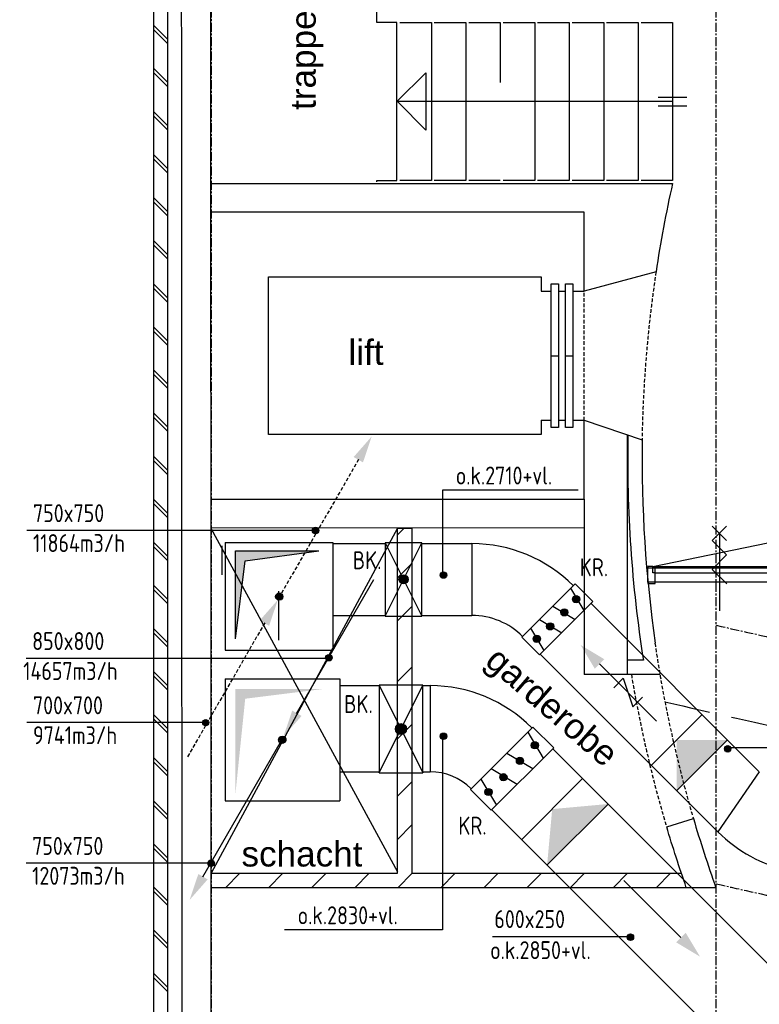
# Model space of a CAD drawing. Extents: x -257677 to 221252, y -185516 to 120782.
# Tile 71 of 171: x 1839 to 6991, y -116323 to -109466. Entities that reach past the tile are written whole.
import ezdxf

# ---------------------------------------------------------------- set-up
doc = ezdxf.new("R2010")
doc.units = 0
doc.header["$LTSCALE"] = 50
for name, pattern in [('CENTER', [2, 1.25, -0.25, 0.25, -0.25]), ('DASHED', [0.75, 0.5, -0.25]), ('HIDDEN', [9.525, 6.35, -3.175])]:
    doc.linetypes.add(name, pattern=pattern)
doc.layers.get('0').update_dxf_attribs({"linetype": 'CONTINUOUS'})
for name, color, linetype in [('57LB', 4, 'CONTINUOUS'), ('BOUW', 1, 'CONTINUOUS'), ('BOUWTEKST', 2, 'CONTINUOUS'), ('STRAMIEN', 2, 'CENTER')]:
    doc.layers.add(name, color=color, linetype=linetype)
doc.styles.add('ISO25', font='ISO', dxfattribs={"width": 0.9})
doc.styles.get("Standard").update_dxf_attribs({"font": 'ARIAL.TTF'})

# ---------------------------------------------------------------- blocks, each defined once
blk = doc.blocks.new('CIRC1MM')
at = {"color": 2, "linetype": 'Continuous'}
for p, q in [((-0.5, 0), (0.5, 0)), ((-0.49, 0.1), (0.49, 0.1)), ((-0.46, 0.2), (0.46, 0.2)), ((-0.4, 0.3), (0.4, 0.3)), ((-0.3, 0.4), (0.3, 0.4)), ((-0.49, -0.1), (0.49, -0.1)), ((-0.46, -0.2), (0.46, -0.2)), ((-0.4, -0.3), (0.4, -0.3)), ((-0.3, -0.4), (0.3, -0.4))]:
    blk.add_line(p, q, dxfattribs=at)
blk.add_circle((0, 0), 0.5, dxfattribs=at)
blk = doc.blocks.new('TOEVRE')
at = {"color": 2, "linetype": 'Continuous'}
blk.add_line((0, -7.5), (0, 0), dxfattribs=at)
blk.add_solid([(0.625, -7.5), (-0.625, -7.5), (0, -10)], dxfattribs=at)
blk = doc.blocks.new('AFVRE')
at = {"color": 2, "linetype": 'Continuous'}
for p, q in [((0, -2.5), (0, -10)), ((0.625, -5), (-0.625, -7.5)), ((-0.625, -5), (0.625, -5)), ((-0.625, -7.5), (0.625, -7.5))]:
    blk.add_line(p, q, dxfattribs=at)
blk.add_solid([(-0.625, -2.5), (0.625, -2.5), (0, 0)], dxfattribs=at)
blk = doc.blocks.new('BK')
at = {"color": 2, "linetype": 'Continuous'}
for p, q in [((-2.5, 5), (2.5, -5)), ((-2.5, -5), (2.5, 5)), ((-2.5, 5), (-2.5, -5)), ((2.5, 5), (-2.5, 5)), ((2.5, -5), (2.5, 5)), ((-0.63, 0), (0.63, 0)), ((-0.61, 0.12), (0.61, 0.12)), ((-0.57, 0.25), (0.57, 0.25)), ((-0.5, 0.37), (0.5, 0.37)), ((-0.38, 0.5), (0.37, 0.5)), ((-0.61, -0.13), (0.61, -0.13)), ((-0.57, -0.25), (0.57, -0.25)), ((-0.5, -0.38), (0.5, -0.38)), ((-0.38, -0.5), (0.37, -0.5)), ((-2.5, -5), (2.5, -5))]:
    blk.add_line(p, q, dxfattribs=at)
blk.add_circle((0, 0), 0.625, dxfattribs=at)
blk = doc.blocks.new('13203', base_point=(6000, 4000))
at = {"layer": 'BOUW', "linetype": 'Continuous'}
for p, q in [((6500, 3750), (6500, 4250)), ((6000, 4050), (7000, 4050)), ((6000, 3950), (6000, 4050)), ((6965, 4060), (7000, 4060)), ((6965, 4015), (6965, 4060)), ((7000, 4060), (7000, 4050)), ((7000, 4050), (7000, 3950)), ((6050, 4015), (6950, 4015)), ((6950, 4015), (6965, 4015)), ((6950, 3940), (6950, 4015)), ((7000, 3950), (6000, 3950)), ((7000, 3940), (6950, 3940)), ((7000, 3950), (7000, 3940))]:
    blk.add_line(p, q, dxfattribs=at)
for points in [[(6035, 4060), (6915, 4240), (6965, 4060)], [(6500, 3750), (6500, 4250)], [(6000, 3950), (6000, 3940), (6050, 3940), (6050, 4015), (6035, 4015), (6035, 4060), (6000, 4060), (6000, 4050)], [(6035, 4060), (6965, 4060)], [(6050, 3950), (6050, 4050)], [(6050, 3950), (6050, 4050)], [(6950, 3950), (6950, 4050)], [(6950, 3950), (6950, 4050)]]:
    blk.add_lwpolyline(points, dxfattribs=at)
blk.add_lwpolyline([(6000, 3950), (6000, 4050), (7000, 4050), (7000, 3950)], close=True, dxfattribs=at)
blk = doc.blocks.new('13292', base_point=(28250, 32000))
at = {"layer": 'BOUW', "linetype": 'Continuous'}
for p, q in [((28400, 32050), (28300, 31950)), ((28500, 31950), (28400, 32050)), ((28600, 32050), (28500, 31950)), ((28700, 32050), (28600, 31950)), ((28650, 32000), (28250, 32000))]:
    blk.add_line(p, q, dxfattribs=at)
blk.add_lwpolyline([(28600, 32050), (28700, 31950)], dxfattribs=at)

msp = doc.modelspace()

# ---------------------------------------------------------------- linework, layer by layer
at = {"layer": '57LB', "color": 2, "linetype": 'DASHED'}
for p, q in [((4199.7999, -112529.19037), (3660.7374, -113462.87401)), ((3545.84288, -113667.22383), (3006.78038, -114600.90747))]:
    msp.add_line(p, q, dxfattribs=at)
at = {"layer": '57LB', "color": 1, "linetype": 'Continuous'}
for p, q in [((4785.13354, -112742.63257), (4785.13354, -113336.80916)), ((5728.21047, -112742.63257), (4785.13354, -112742.63257)), ((1889.45939, -113020.86972), (3904.47567, -113020.86972)), ((3341.70358, -113166.07753), (3923.39233, -113166.07753)), ((3341.70358, -113777.10169), (3341.70358, -113166.07753)), ((3409.87661, -113234.25057), (3923.39233, -113166.07753)), ((3341.70358, -113777.10169), (3409.87661, -113234.25057)), ((1883.50365, -113911.40147), (3978.92533, -113911.40147)), ((1889.45939, -114358.75312), (3139.5774, -114358.75312)), ((4785.13354, -114467.60881), (4785.13354, -115804.79799)), ((7727.73552, -114535.88423), (6784.65859, -114535.88423)), ((1883.50365, -115337.82127), (3178.32351, -115337.82127)), ((4785.13354, -115804.79799), (3683.6654, -115804.79799)), ((6074.81306, -115853.2316), (5131.73613, -115853.2316))]:
    msp.add_line(p, q, dxfattribs=at)
at = {"layer": '57LB', "linetype": 'Continuous'}
for p, q in [((3269.821, -113106.77727), (4019.821, -113106.77727)), ((3269.821, -113106.77727), (3269.821, -113856.77727)), ((4019.821, -113106.77727), (4019.821, -113856.77727)), ((4019.821, -113114.98086), (4383.36164, -113114.98086)), ((4639.7206, -113114.98086), (4988.99054, -113114.98086)), ((3644.821, -113786.26166), (3644.821, -113446.51946)), ((5820.4283, -113532.20506), (6991.15083, -114702.92759)), ((4019.821, -113614.98086), (4383.36164, -113614.98086)), ((4639.7206, -113614.98086), (4988.99054, -113614.98086)), ((3269.821, -113856.77727), (4019.821, -113856.77727)), ((5467.95377, -113886.83731), (6703.31792, -115122.20146)), ((3269.821, -114056.77727), (3269.821, -114906.77727)), ((3269.821, -114056.77727), (4069.821, -114056.77727)), ((4069.821, -114056.77727), (4069.821, -114906.77727)), ((4069.821, -114103.64851), (4337.54162, -114103.64851)), ((4643.3443, -114103.64851), (4699.04105, -114103.64851)), ((5552.40973, -114542.95556), (7908.51583, -116899.06167)), ((4069.821, -114703.64851), (4337.54162, -114703.64851)), ((4643.3443, -114703.64851), (4699.04105, -114703.64851)), ((3269.821, -114906.77727), (4069.821, -114906.77727)), ((5128.94544, -114968.01941), (7435.25205, -117274.32602))]:
    msp.add_line(p, q, dxfattribs=at)
at = {"layer": '57LB', "color": 2, "linetype": 'Continuous'}
for p, q in [((4988.99054, -113114.98086), (4988.99054, -113614.98086)), ((3767.64732, -114297.06297), (4306.70982, -113363.37933)), ((5708.24802, -113395.72338), (5337.01696, -113766.95444)), ((5708.24802, -113395.72338), (5830.99364, -113518.46901)), ((5676.31403, -113425.66124), (5769.1218, -113580.34085)), ((5830.99364, -113518.46901), (5459.76258, -113889.70007)), ((5552.57035, -113549.40493), (5707.24996, -113642.2127)), ((5459.76258, -113642.2127), (5614.44219, -113735.02046)), ((5397.89074, -113704.08454), (5490.6985, -113858.76415)), ((5459.76258, -113889.70007), (5337.01696, -113766.95444)), ((4699.04105, -114103.64851), (4699.04105, -114703.64851)), ((6592.82971, -114304.60647), (6239.27632, -114658.15986)), ((4978.89875, -114826.55276), (5413.76942, -114391.68209)), ((5377.5302, -114427.92131), (5486.24786, -114609.11742)), ((5413.76942, -114391.68209), (5558.72631, -114536.63898)), ((3697.01065, -114480.5522), (3647.01065, -114480.5522)), ((3696.50555, -114475.5522), (3647.51575, -114475.5522)), ((3696.50555, -114485.5522), (3647.51575, -114485.5522)), ((3694.92353, -114470.5522), (3649.09777, -114470.5522)), ((3694.92353, -114490.5522), (3649.09777, -114490.5522)), ((3692.01065, -114465.5522), (3652.01065, -114465.5522)), ((3692.01065, -114495.5522), (3652.01065, -114495.5522)), ((3687.01065, -114460.5522), (3657.01065, -114460.5522)), ((6769.60641, -114481.38317), (6416.05302, -114834.93656)), ((3113.69029, -115435.09643), (3652.75279, -114501.41279)), ((3687.01065, -114500.5522), (3657.01065, -114500.5522)), ((5558.72631, -114536.63898), (5123.85564, -114971.50965)), ((5232.57331, -114572.8782), (5413.76942, -114681.59587)), ((5123.85564, -114681.59587), (5305.05175, -114790.31354)), ((6991.15083, -114702.92759), (6703.31792, -115122.20146)), ((5051.37719, -114754.07431), (5160.09486, -114935.27043)), ((5760.47719, -114751.03326), (5336.21312, -115175.29733)), ((5123.85564, -114971.50965), (4978.89875, -114826.55276)), ((5937.25389, -114927.80996), (5512.98982, -115352.07403))]:
    msp.add_line(p, q, dxfattribs=at)
msp.add_circle((3666.82551, -114480.5522), 25, dxfattribs=at)
at = {"layer": '57LB', "linetype": 'Continuous'}
for centre, radius, start, end in [((4988.99054, -114114.98086), 1000, 45, 90), ((4988.99054, -114114.98086), 500, 45, 90), ((4699.04105, -115103.64851), 1000, 45, 90), ((4699.04105, -115103.64851), 400, 45, 90), ((7410.4247, -114415.09468), 1000, 225, 257.58535415)]:
    msp.add_arc(centre, radius, start, end, dxfattribs=at)
at = {"layer": '57LB', "color": 2, "linetype": 'Continuous'}
for points in [[(4165.1667, -112511.59538), (4230.1186, -112549.09538), (4291.39265, -112367.96561)], [(3511.20967, -113649.62883), (3576.16158, -113687.12883), (3637.43562, -113505.99907)], [(3802.28052, -114314.65797), (3737.32862, -114277.15797), (3676.05457, -114458.28773)], [(6416.05302, -114481.38317), (6416.05302, -114834.93656), (6769.60641, -114481.38317)], [(5548.34516, -114963.1653), (5512.98982, -115352.07403), (5937.25389, -114927.80996)], [(3148.3235, -115452.69142), (3083.37159, -115415.19142), (3022.09755, -115596.32119)]]:
    msp.add_solid(points, dxfattribs=at)
at = {"layer": '57LB', "color": 1, "linetype": 'Continuous'}
for points in [[(3341.70358, -113777.10169), (3341.70358, -113166.07753), (3409.87661, -113234.25057), (3923.39233, -113166.07753)], [(3341.70358, -114856.03066), (3341.70358, -114126.4057), (3409.87661, -114194.57873), (3957.22283, -114126.4057)]]:
    msp.add_solid(points, dxfattribs=at)
at = {"layer": 'BOUW', "linetype": 'Continuous'}
for p, q in [((5769.99204, -112255.92783), (6175.69204, -112391.52783)), ((5769.99204, -112805.92783), (5769.99204, -112255.92783)), ((6069.99204, -112356.19897), (6069.99204, -114026.52783)), ((3169.99204, -112805.92783), (5769.99204, -112805.92783)), ((5769.99204, -112805.92783), (5769.99204, -114026.52783)), ((5769.99204, -113005.09751), (3170.99204, -113005.92783)), ((6183.46476, -113926.52783), (6069.99204, -113926.52783)), ((6301.18263, -114026.52783), (5769.99204, -114026.52783))]:
    msp.add_line(p, q, dxfattribs=at)
for points in [[(3229.69204, -106957.52783), (2770.99204, -106834.92783), (2770.99204, -116748.92783), (2965.99204, -116748.92783), (2965.99204, -116648.92783), (2870.99204, -116648.92783), (2870.99204, -106962.92783), (3206.69204, -107053.52783)], [(3167.99204, -107351.92783), (3170.99204, -116768.42783), (3010.99204, -116773.42783), (3010.99204, -116628.42783), (2970.99204, -116618.42783), (2966.99204, -107145.92783), (3166.99204, -107145.92783), (3166.69204, -107247.52783)], [(4326.99204, -110595.92783), (4326.99204, -110585.92783), (4466.99204, -110585.92783), (4466.99204, -109485.92783), (4326.99204, -109485.92783), (4326.99204, -109355.92783)], [(4486.99204, -109485.92783), (4706.99204, -109485.92783), (4706.99204, -110585.92783), (4486.99204, -110585.92783)], [(4726.99204, -109485.92783), (4946.99204, -109485.92783), (4946.99204, -110585.92783), (4726.99204, -110585.92783)], [(4966.99204, -109485.92783), (5186.99204, -109485.92783), (5186.99204, -109904.14386)], [(5206.99204, -109485.92783), (5426.99204, -109485.92783), (5426.99204, -110585.92783), (5206.99204, -110585.92783)], [(5446.99204, -109485.92783), (5666.99204, -109485.92783), (5666.99204, -110585.92783), (5446.99204, -110585.92783)], [(5686.99204, -109485.92783), (5906.99204, -109485.92783), (5906.99204, -110585.92783), (5686.99204, -110585.92783)], [(5926.99204, -109485.92783), (6146.99204, -109485.92783), (6146.99204, -110585.92783), (5926.99204, -110585.92783)], [(6166.99204, -109485.92783), (6386.99204, -109485.92783), (6386.99204, -110585.92783), (6166.99204, -110585.92783)], [(2770.99204, -109504.92783), (2870.99204, -109604.92783)], [(2770.99204, -109534.92783), (2870.99204, -109634.92783)], [(2770.99204, -109804.92783), (2870.99204, -109904.92783)], [(2770.99204, -109834.92783), (2870.99204, -109934.92783)], [(6386.99204, -110035.92783), (4466.99204, -110035.92783), (4666.99204, -109835.92783), (4666.99204, -110235.92783), (4472.99204, -110038.92783)], [(6286.99204, -110005.92783), (6486.99204, -110005.92783)], [(2770.99204, -110104.92783), (2870.99204, -110204.92783)], [(6286.99204, -110065.92783), (6486.99204, -110065.92783)], [(2770.99204, -110134.92783), (2870.99204, -110234.92783)], [(2770.99204, -110404.92783), (2870.99204, -110504.92783)], [(2770.99204, -110434.92783), (2870.99204, -110534.92783)], [(5186.99204, -110585.92783), (4966.99204, -110585.92783)], [(2770.99204, -110704.92783), (2870.99204, -110804.92783)], [(2770.99204, -110734.92783), (2870.99204, -110834.92783)], [(2770.99204, -111004.92783), (2870.99204, -111104.92783)], [(2770.99204, -111034.92783), (2870.99204, -111134.92783)], [(5471.99204, -112255.92783), (5471.99204, -112355.92783), (3571.99204, -112355.92783), (3571.99204, -111255.92783), (5471.99204, -111255.92783), (5471.99204, -111355.92783)], [(2770.99204, -111304.92783), (2870.99204, -111404.92783)], [(2770.99204, -111334.92783), (2870.99204, -111434.92783)], [(5541.99204, -112305.92783), (5541.99204, -111305.92783), (5591.99204, -111305.92783), (5591.99204, -112305.92783), (5541.99204, -112305.92783)], [(5641.99204, -112305.92783), (5641.99204, -111305.92783), (5691.99204, -111305.92783), (5691.99204, -112305.92783), (5641.99204, -112305.92783)], [(5471.99204, -111355.92783), (5541.99204, -111355.92783)], [(5591.99204, -111355.92783), (5641.99204, -111355.92783)], [(5691.99204, -111355.92783), (5771.99204, -111355.92783)], [(2770.99204, -111604.92783), (2870.99204, -111704.92783)], [(2770.99204, -111634.92783), (2870.99204, -111734.92783)], [(5541.99204, -111805.92783), (5591.99204, -111805.92783)], [(5641.99204, -111805.92783), (5691.99204, -111805.92783)], [(2770.99204, -111904.92783), (2870.99204, -112004.92783)], [(2770.99204, -111934.92783), (2870.99204, -112034.92783)], [(2770.99204, -112204.92783), (2870.99204, -112304.92783)], [(2770.99204, -112234.92783), (2870.99204, -112334.92783)], [(5471.99204, -112255.92783), (5541.99204, -112255.92783)], [(5591.99204, -112255.92783), (5641.99204, -112255.92783)], [(5691.99204, -112255.92783), (5771.99204, -112255.92783)], [(2770.99204, -112504.92783), (2870.99204, -112604.92783)], [(2770.99204, -112534.92783), (2870.99204, -112634.92783)], [(2770.99204, -112804.92783), (2870.99204, -112904.92783)], [(2770.99204, -112834.92783), (2870.99204, -112934.92783)], [(3170.99204, -113005.92783), (4470.99204, -115399.92783)], [(4470.99204, -113006.92783), (3172.69204, -115410.52783)], [(3172.69204, -115410.52783), (4470.69204, -115410.52783), (4470.99204, -113007.37113), (4570.99204, -113007.37113), (4570.99204, -115410.42783), (6450.69204, -115410.52783)], [(4470.99204, -113052.92783), (4516.99204, -113006.92783)], [(2770.99204, -113104.92783), (2870.99204, -113204.92783)], [(2770.99204, -113134.92783), (2870.99204, -113234.92783)], [(3245.99204, -113130.92783), (3245.99204, -113330.92783)], [(4470.99204, -113352.92783), (4570.99204, -113252.92783)], [(2770.99204, -113404.92783), (2870.99204, -113504.92783)], [(2770.99204, -113434.92783), (2870.99204, -113534.92783)], [(4470.99204, -113652.92783), (4570.99204, -113552.92783)], [(2770.99204, -113704.92783), (2870.99204, -113804.92783)], [(2770.99204, -113734.92783), (2870.99204, -113834.92783)], [(2770.99204, -114004.92783), (2870.99204, -114104.92783)], [(4469.99204, -114073.92783), (4569.99204, -113973.92783)], [(2770.99204, -114034.92783), (2870.99204, -114134.92783)], [(2770.99204, -114304.92783), (2870.99204, -114404.92783)], [(2770.99204, -114334.92783), (2870.99204, -114434.92783)], [(4469.99204, -114473.92783), (4569.99204, -114373.92783)], [(2770.99204, -114604.92783), (2870.99204, -114704.92783)], [(2770.99204, -114634.92783), (2870.99204, -114734.92783)], [(4469.99204, -114873.92783), (4569.99204, -114773.92783)], [(2770.99204, -114904.92783), (2870.99204, -115004.92783)], [(2770.99204, -114934.92783), (2870.99204, -115034.92783)], [(4469.99204, -115173.92783), (4569.99204, -115073.92783)], [(2770.99204, -115204.92783), (2870.99204, -115304.92783)], [(2770.99204, -115234.92783), (2870.99204, -115334.92783)], [(3272.69204, -115510.52783), (3372.69204, -115410.52783)], [(3572.69204, -115510.52783), (3672.69204, -115410.52783)], [(3872.69204, -115510.52783), (3972.69204, -115410.52783)], [(4172.69204, -115510.52783), (4272.69204, -115410.52783)], [(4472.69204, -115510.52783), (4572.69204, -115410.52783)], [(4772.69204, -115510.52783), (4872.69204, -115410.52783)], [(5072.69204, -115510.52783), (5172.69204, -115410.52783)], [(5372.69204, -115510.52783), (5472.69204, -115410.52783)], [(5672.69204, -115510.52783), (5772.69204, -115410.52783)], [(5972.69204, -115510.52783), (6072.69204, -115410.52783)], [(6272.69204, -115510.52783), (6372.69204, -115410.52783)], [(2770.99204, -115504.92783), (2870.99204, -115604.92783)], [(6482.69204, -115510.52783), (3172.69204, -115510.52783)], [(2770.99204, -115534.92783), (2870.99204, -115634.92783)], [(2770.99204, -115804.92783), (2870.99204, -115904.92783)], [(2770.99204, -115834.92783), (2870.99204, -115934.92783)], [(2770.99204, -116104.92783), (2870.99204, -116204.92783)], [(2770.99204, -116134.92783), (2870.99204, -116234.92783)]]:
    msp.add_lwpolyline(points, dxfattribs=at)
for points in [[(3167.99204, -110605.92783), (6386.99204, -110605.92783, 0.018), (6271.59204, -111222.02783), (5769.99204, -111356.92783), (5769.99204, -110806.92783), (3169.99204, -110806.92783)], [(6531.79204, -115029.02783, 0.014), (6688.79204, -115510.82783), (6482.69204, -115510.52783, -0.012), (6345.89204, -115085.62783), (6531.79204, -115029.02783)]]:
    msp.add_lwpolyline(points, format="xyb", dxfattribs=at)
at = {"layer": 'BOUW', "linetype": 'DASHED'}
msp.add_lwpolyline([(5769.99204, -112255.92783), (5769.99204, -111356.92783)], dxfattribs=at)
for radius, start, end in [(8820.6, 171.43, 179.058000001), (8821.4, 188.289, 196.413), (9017.8, 189.510524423, 196.424)]:
    msp.add_arc((14993.69204, -112536.52783), radius, start, end, dxfattribs=at)
at = {"layer": 'BOUW', "linetype": 'Continuous'}
for radius, start, end in [(8985.56945, 178.892705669, 188.928586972), (8885.56945, 179.094572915, 188.257013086)]:
    msp.add_arc((15060.15204, -112531.93783), radius, start, end, dxfattribs=at)
at = {"layer": 'STRAMIEN'}
for points in [[(3174.69204, -126650.26888), (3174.69204, -96873.26888)], [(6691.69204, -126650.26888), (6691.69204, -96873.26888)]]:
    msp.add_lwpolyline(points, dxfattribs=at)
for points in [[(43000.69204, -106671.16888), (24751.69204, -109475.26888, -0.123), (-2622.20796, -105292.76888)], [(43000.69204, -112071.16888), (24751.69204, -114875.26888, -0.0796980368), (6691.69204, -113683.23969)], [(43000.69204, -113871.16888), (24761.69204, -116675.26888, -0.0797116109), (6691.69204, -115483.61206)]]:
    msp.add_lwpolyline(points, format="xyb", dxfattribs=at)
at = {"layer": 'STRAMIEN', "linetype": 'HIDDEN'}
msp.add_arc((19437.14643, -57987.75817), 57735.21917, 256.8819930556, 260.9381618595, dxfattribs=at)

# ---------------------------------------------------------------- block references
at = {"layer": '57LB', "linetype": 'Continuous'}
for name, p, xscale, yscale, zscale in [('CIRC1MM', (3899.31258, -113023.55919), 45, 45, 45), ('BK', (4512.89104, -113363.74496), 51, 51, 51), ('CIRC1MM', (4790.84915, -113333.43319), 45, 45, 45), ('CIRC1MM', (3646.66469, -113483.7346), 50, 50, 50), ('CIRC1MM', (5714.87403, -113501.22399), 50, 50, 50), ('CIRC1MM', (5632.76918, -113593.40891), 50, 50, 50), ('CIRC1MM', (5534.24336, -113691.01648), 50, 50, 50), ('CIRC1MM', (5441.1912, -113777.77876), 50, 50, 50), ('CIRC1MM', (3992.69428, -113909.17225), 45, 45, 45), ('BK', (4494.77253, -114406.18305), 61, 61, 61), ('CIRC1MM', (3134.41432, -114361.44259), 45, 45, 45), ('CIRC1MM', (4790.84915, -114455.91761), 45, 45, 45), ('CIRC1MM', (5427.54857, -114518.91659), 50, 50, 50), ('CIRC1MM', (6770.70486, -114543.42296), 45, 45, 45), ('CIRC1MM', (5323.5491, -114627.36944), 50, 50, 50), ('CIRC1MM', (5208.60231, -114741.24493), 50, 50, 50), ('CIRC1MM', (5104.60283, -114844.27514), 50, 50, 50), ('CIRC1MM', (3173.16042, -115340.51073), 45, 45, 45), ('CIRC1MM', (6093.15448, -115854.67404), 45, 45, 45)]:
    msp.add_blockref(name, p, dxfattribs=dict(at, xscale=xscale, yscale=yscale, zscale=zscale))
at = {"layer": '57LB', "linetype": 'Continuous', "xscale": 75, "yscale": 75, "zscale": 75, "rotation": 45}
for name, p in [('AFVRE', (5745.44351, -113819.97819)), ('TOEVRE', (6047.77693, -115460.22973))]:
    msp.add_blockref(name, p, dxfattribs=at)
at = {"layer": 'BOUW', "rotation": 90.10700000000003}
msp.add_blockref('13292', (6713.99204, -113443.92783), dxfattribs=at)
at = {"layer": 'BOUW'}
msp.add_blockref('13203', (6214.99204, -113332.92783), dxfattribs=at)

# ---------------------------------------------------------------- texts
at = {"layer": '57LB', "color": 2, "linetype": 'Continuous', "style": 'ISO25', "width": 0.9}
for s, p in [('o.k.2710+vl.', (4876.51674, -112703.01822)), ('750x750', (1931.59302, -112965.30114)), ('11864m3/h', (1931.59302, -113173.63447)), ('BK.', (4159.37117, -113292.90928)), ('KR.', (5740.86637, -113342.09837)), ('850x800', (1925.63728, -113855.83288)), ('14657m3/h', (1863.41559, -114064.16622)), ('700x700', (1931.59302, -114303.18453)), ('BK.', (4099.00466, -114294.40372)), ('9741m3/h', (1931.59302, -114511.51787)), ('KR.', (4894.89262, -115141.21972)), ('750x750', (1925.63728, -115282.25268)), ('12073m3/h', (1925.63728, -115490.58601)), ('o.k.2830+vl.', (3775.0486, -115765.18364)), ('600x250', (5145.26817, -115791.90582)), ('o.k.2850+vl.', (5116.1001, -116007.92218))]:
    msp.add_text(s, height=125, dxfattribs=at).set_placement(p)
at = {"layer": 'BOUWTEKST'}
for s, rotation, p in [('trappehuis', 90, (3900.99204, -110094.92783)), ('garderobe', 319.090048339, (5070.85453, -113949.34085))]:
    msp.add_text(s, height=175, rotation=rotation, dxfattribs=at).set_placement(p)
for s, p in [('lift', (4128.99204, -111869.92783)), ('schacht', (3383.84292, -115363.00748))]:
    msp.add_text(s, height=175, dxfattribs=at).set_placement(p)

doc.saveas('drawing.dxf')
